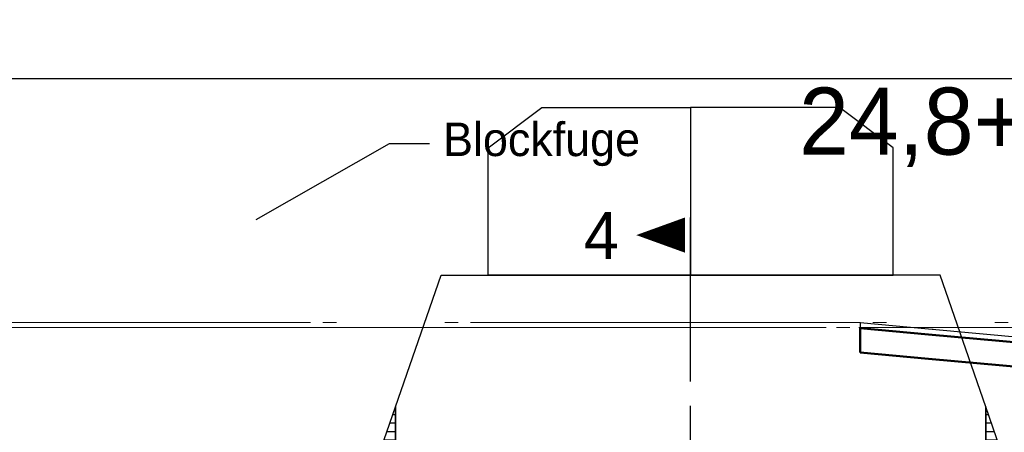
# Model space of a CAD drawing. Extents: x -805 to 3526, y -961 to 1039.
# Tile 207 of 256: x 976 to 983.34, y 40.32 to 43.4. Entities that reach past the tile are written whole.
import ezdxf
from ezdxf import colors
from ezdxf.entities.mleader import LeaderData, LeaderLine
from ezdxf.enums import TextEntityAlignment as Align
from ezdxf.math import Vec2, Vec3

# ---------------------------------------------------------------- set-up
doc = ezdxf.new("R2010")
doc.units = 0
for name, pattern in [('_Ebene_', [4, 2, -1, 0, -1]), ('ACAD_ISO10W100', [18, 12, -3, 0, -3]), ('AUSGEZOGEN', [2, 1, 1]), ('P-HP-Dorsten 2022 - Schnitt - Schnitt 9 rechts der Rampe$0$_Ebene_', [4, 2, -1, 0, -1]), ('P-HP-Dorsten 2022 - Schnitt - Schnitt 9 rechts der Rampe$0$VE22-087 - Bf_Dorsten-Hervest ModellRevit2021_rvt-1-Schnitt 9$0$Verdeckt', [7.14375, 4.7625, -2.38125]), ('STRICHPUNKT2', [12.7, 6.35, -3.175, 0, -3.175]), ('STRICHPUNKTX2', [50.8, 25.4, -12.7, 0, -12.7]), ('VE22-087 - Bf_Dorsten-Hervest ModellRevit2021_rvt-1-Schnitt 7$0$Verdeckt', [7.14375, 4.7625, -2.38125]), ('VE22-087 - Bf_rvt-1-Schnitt 8$0$_Ebene_', [4, 2, -1, 0, -1])]:
    doc.linetypes.add(name, pattern=pattern)
doc.layers.get('0').update_dxf_attribs({"color": 251})
for name, color, linetype, lineweight in [('A-FLOR-LEVL', 51, 'Continuous', 5), ('EB-2273S-Q-ACHSE-TXT', 7, 'Continuous', 50), ('P-HP-Dorsten 2022 - Schnitt - Schnitt 9 rechts der Rampe$0$A-FLOR-LEVL', 51, 'Continuous', 5), ('P-HP-Dorsten 2022 - Schnitt - Schnitt 9 rechts der Rampe$0$VE22-087 - Bf_Dorsten-Hervest ModellRevit2021_rvt-1-Schnitt 9$0$A-FLOR-LEVL', 51, 'Continuous', 5), ('P-HP-Dorsten 2022 - Schnitt - Schnitt 9 rechts der Rampe$0$VE22-087 - Bf_Dorsten-Hervest ModellRevit2021_rvt-1-Schnitt 9$0$A-ROOF', 132, 'Continuous', 9), ('P-HP-Dorsten 2022 - Schnitt - Schnitt 9 rechts der Rampe$0$VE22-087 - Bf_Dorsten-Hervest ModellRevit2021_rvt-1-Schnitt 9$0$A-ROOF-FNSH', 132, 'Continuous', 35), ('P-HP-Dorsten 2022 - Schnitt - Schnitt 9 rechts der Rampe$0$VE22-087 - Bf_Dorsten-Hervest ModellRevit2021_rvt-1-Schnitt 9$0$A-ROOF-PATT', 132, 'Continuous', 9), ('VE22-087 - Bf_Dorsten-Hervest ModellRevit2021_rvt-1-Schnitt 7$0$A-FLOR-LEVL', 51, 'Continuous', 5), ('VE22-087 - Bf_rvt-1-Schnitt 8$0$A-FLOR-LEVL', 51, 'Continuous', 5)]:
    doc.layers.add(name, color=color, linetype=linetype, lineweight=lineweight)
for name, color, linetype in [('Lichtraumprofil', 9, 'Continuous'), ('TTK-P-Ablage', 162, 'Continuous'), ('TTK-P-Bahnsteig', 12, 'Continuous'), ('TTK-P-Gleisachse', 250, 'Continuous'), ('TTK-P-QP Block', 162, 'Continuous'), ('TTK-P-TEXT', 12, 'AUSGEZOGEN'), ('TTK-P-Verm-ProVI', 112, 'Continuous'), ('TTK-QP-links', 250, 'Continuous'), ('TTK-QP-rechts', 251, 'Continuous'), ('TTK-Schnittlinien 200', 3, 'Continuous')]:
    doc.layers.add(name, color=color, linetype=linetype)
doc.styles.add('AKG DIN 6776', font='AKG_DIN67.TTF')
doc.styles.add('PROVI', font='PROVI.SHX')
pattern_1 = [(0, (838.94873, 123.38515), (1e-17, 0.0635), [])]

# ---------------------------------------------------------------- blocks, each defined once
blk = doc.blocks.new('VE22-087 - Bf_rvt-1-Schnitt 8')
at = {"layer": 'VE22-087 - Bf_rvt-1-Schnitt 8$0$A-FLOR-LEVL', "linetype": 'VE22-087 - Bf_rvt-1-Schnitt 8$0$_Ebene_', "lineweight": 9}
blk.add_line((-10425.3, 41103.3), (22643.3, 41103.3), dxfattribs=at)
blk = doc.blocks.new('Schnitt8')
at = {"layer": 'A-FLOR-LEVL', "linetype": '_Ebene_'}
blk.add_line((-5.1548, 8.508), (27.9138, 8.508), dxfattribs=at)
at = {"lineweight": 5, "xscale": 0.001, "yscale": 0.001, "zscale": 0.001}
blk.add_blockref('VE22-087 - Bf_rvt-1-Schnitt 8', (5.2705, -32.5953), dxfattribs=at)
blk = doc.blocks.new('_None')
blk = doc.blocks.new('2481114')
at = {"layer": 'EB-2273S-Q-ACHSE-TXT', "style": 'PROVI'}
blk.add_text('24,8+11.140', height=0.5, dxfattribs=at).set_placement((2.6768, 5.958), align=Align.CENTER)
blk = doc.blocks.new('Schnitt7links neben rampe')
at = {"layer": 'A-FLOR-LEVL', "linetype": '_Ebene_'}
blk.add_line((-17.0156, 1.3), (20.1956, 1.3), dxfattribs=at)
at = {"layer": 'VE22-087 - Bf_Dorsten-Hervest ModellRevit2021_rvt-1-Schnitt 7$0$A-FLOR-LEVL', "linetype": 'VE22-087 - Bf_Dorsten-Hervest ModellRevit2021_rvt-1-Schnitt 7$0$Verdeckt', "lineweight": 9}
blk.add_line((-17.0156, 1.263), (20.1956, 1.263), dxfattribs=at)
blk = doc.blocks.new('P-HP-Dorsten 2022 - Schnitt - Schnitt 9 rechts der Rampe')
at = {"layer": 'P-HP-Dorsten 2022 - Schnitt - Schnitt 9 rechts der Rampe$0$VE22-087 - Bf_Dorsten-Hervest ModellRevit2021_rvt-1-Schnitt 9$0$A-ROOF-PATT'}
h = blk.add_hatch(dxfattribs=at)
h.set_pattern_fill('FP_11', color=251, scale=0.001, style=0, pattern_type=2)
h.set_pattern_definition([(174.832, (3153.7614293, 35241.070636), (-0.01641368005, 4.8652e-07), [])])
h.paths.add_polyline_path([(3161.2746, 35240.6098), (3161.276, 35240.6104), (3159.13, 35240.8032), (3158.5834, 35240.8523), (3158.5546, 35240.8542), (3161.2723, 35240.61)])
at = {"layer": 'P-HP-Dorsten 2022 - Schnitt - Schnitt 9 rechts der Rampe$0$A-FLOR-LEVL', "linetype": 'P-HP-Dorsten 2022 - Schnitt - Schnitt 9 rechts der Rampe$0$_Ebene_'}
blk.add_line((3138.7361, 35240.9053), (3179.5241, 35240.9053), dxfattribs=at)
at = {"layer": 'P-HP-Dorsten 2022 - Schnitt - Schnitt 9 rechts der Rampe$0$VE22-087 - Bf_Dorsten-Hervest ModellRevit2021_rvt-1-Schnitt 9$0$A-FLOR-LEVL', "linetype": 'P-HP-Dorsten 2022 - Schnitt - Schnitt 9 rechts der Rampe$0$VE22-087 - Bf_Dorsten-Hervest ModellRevit2021_rvt-1-Schnitt 9$0$Verdeckt', "lineweight": 9}
blk.add_line((3138.7361, 35240.8683), (3179.5241, 35240.8683), dxfattribs=at)
at = {"layer": 'P-HP-Dorsten 2022 - Schnitt - Schnitt 9 rechts der Rampe$0$VE22-087 - Bf_Dorsten-Hervest ModellRevit2021_rvt-1-Schnitt 9$0$A-ROOF', "color": 251, "lineweight": 50}
for p, q in [((3158.0398, 35240.8615), (3158.0398, 35240.6815)), ((3158.0398, 35240.8615), (3158.5489, 35240.8147)), ((3158.5489, 35240.8147), (3161.2746, 35240.5698)), ((3158.0398, 35240.6815), (3158.5489, 35240.6347)), ((3158.5489, 35240.6347), (3161.2746, 35240.3898))]:
    blk.add_line(p, q, dxfattribs=at)
at = {"layer": 'P-HP-Dorsten 2022 - Schnitt - Schnitt 9 rechts der Rampe$0$VE22-087 - Bf_Dorsten-Hervest ModellRevit2021_rvt-1-Schnitt 9$0$A-ROOF', "color": 251, "lineweight": 25}
blk.add_line((3158.5834, 35240.8523), (3158.5489, 35240.8547), dxfattribs=at)
at = {"layer": 'P-HP-Dorsten 2022 - Schnitt - Schnitt 9 rechts der Rampe$0$VE22-087 - Bf_Dorsten-Hervest ModellRevit2021_rvt-1-Schnitt 9$0$A-ROOF-FNSH', "color": 251, "lineweight": 25}
for p, q in [((3158.5489, 35240.8547), (3158.0398, 35240.9015)), ((3158.0398, 35240.9015), (3158.0398, 35240.8615)), ((3161.2746, 35240.6098), (3158.5489, 35240.8547))]:
    blk.add_line(p, q, dxfattribs=at)

msp = doc.modelspace()

# ---------------------------------------------------------------- hatches: boundary and pattern name
at = {"layer": 'Lichtraumprofil', "transparency": 33554559}
h = msp.add_hatch(dxfattribs=at)
h.set_pattern_fill('ANSI31', color=251, scale=0.02, angle=315)
h.set_pattern_definition(pattern_1)
h.paths.add_polyline_path([(978.7992, 40.5101), (978.4992, 39.6429), (978.4992, 36.9729), (978.7992, 36.9729)])
h = msp.add_hatch(dxfattribs=at)
h.set_pattern_fill('ANSI31', color=251, scale=0.02, angle=315)
h.set_pattern_definition(pattern_1)
h.paths.add_polyline_path([(983.1992, 40.5101), (983.4992, 39.6429), (983.4992, 36.9729), (983.1992, 36.9729)])

# ---------------------------------------------------------------- linework, layer by layer
at = {"layer": 'Lichtraumprofil', "color": 251}
for p, q in [((978.7992, 40.5101), (979.1392, 41.4929)), ((979.1392, 41.4929), (979.4892, 41.4929)), ((979.3842, 41.4929), (980.9992, 41.4929)), ((982.6142, 41.4929), (980.9992, 41.4929)), ((982.8592, 41.4929), (982.5092, 41.4929)), ((983.1992, 40.5101), (982.8592, 41.4929)), ((978.7992, 37.3529), (978.7992, 40.5101)), ((983.1992, 37.3529), (983.1992, 40.5101))]:
    msp.add_line(p, q, dxfattribs=at)
at = {"layer": 'Lichtraumprofil', "color": 251, "flags": 128}
for points in [[(979.4892, 41.4929), (979.4892, 42.4429), (979.8892, 42.7429), (980.9992, 42.7429), (980.9992, 41.4929), (979.4892, 41.4929)], [(982.5092, 41.4929), (982.5092, 42.4429), (982.1092, 42.7429), (980.9992, 42.7429), (980.9992, 41.4929), (982.5092, 41.4929)], [(978.7992, 40.5101), (978.7992, 36.9729), (978.4992, 36.9729), (978.4992, 39.6429), (978.7992, 40.5101)], [(983.1992, 40.5101), (983.1992, 36.9729), (983.4992, 36.9729), (983.4992, 39.6429), (983.1992, 40.5101)]]:
    msp.add_lwpolyline(points, dxfattribs=at)
at = {"layer": 'TTK-P-Bahnsteig', "color": 251}
msp.add_circle((473.7851, 39.1322), 1000, dxfattribs=at)
at = {"layer": 'TTK-P-Gleisachse', "color": 251, "linetype": 'STRICHPUNKT2', "ltscale": 0.25}
msp.add_line((980.9971, 40.5188), (980.9971, 36.4221), dxfattribs=at)
at = {"layer": 'TTK-P-Verm-ProVI', "color": 251}
msp.add_lwpolyline([(960.7782, 20.9619), (1001.1983, 20.9619), (1001.1983, 42.9556), (960.7782, 42.9556)], close=True, dxfattribs=at)
at = {"layer": 'TTK-Schnittlinien 200', "color": 251, "linetype": 'ACAD_ISO10W100', "ltscale": 0.5}
msp.add_line((980.9971, 41.923), (980.9971, 40.6994), dxfattribs=at)
at = {"layer": 'TTK-Schnittlinien 200', "color": 251, "linetype": 'ByBlock', "ltscale": 0.03}
msp.add_lwpolyline([(980.9573, 41.7913, 0.2625, 0, 0), (980.5944, 41.7913, 0, 0, 0)], format="xyseb", dxfattribs=at)

# ---------------------------------------------------------------- block references
at = {"layer": 'TTK-P-Ablage', "color": 251}
msp.add_blockref('Schnitt8', (972.4407, 32.5953), dxfattribs=at)
at = {"layer": 'TTK-P-QP Block', "color": 251}
msp.add_blockref('2481114', (980.9992, 36.4329), dxfattribs=at)
at = {"layer": 'TTK-QP-links', "color": 251}
msp.add_blockref('Schnitt7links neben rampe', (984.9824, 39.8403), dxfattribs=at)
at = {"layer": 'TTK-QP-rechts', "color": 251}
msp.add_blockref('P-HP-Dorsten 2022 - Schnitt - Schnitt 9 rechts der Rampe', (-2175.7771, -35199.765), dxfattribs=at)

# ---------------------------------------------------------------- texts
at = {"layer": 'TTK-Schnittlinien 200', "color": 251, "linetype": 'STRICHPUNKTX2', "ltscale": 0.03, "style": 'AKG DIN 6776'}
msp.add_text('4', height=0.35, dxfattribs=at).set_placement((980.204, 41.6137))

# ---------------------------------------------------------------- leaders
at = {"layer": 'TTK-P-TEXT', "color": 251}
ml = msp.add_multileader_mtext('Standard', dxfattribs=at)
ml.set_content('\\A1;Blockfuge', color=256, style='AKG DIN 6776')
ml.set_leader_properties(color=256)
ml.set_arrow_properties(name='NONE')
ml.build(insert=Vec2(0, 0))
ml.multileader.update_dxf_attribs({"dogleg_length": 3, "arrow_head_size": 0.3, "scale": 0.1})
ctx = ml.context
ctx.base_point, ctx.scale, ctx.char_height, ctx.arrow_head_size, ctx.landing_gap_size, ctx.plane_origin = Vec3(979.0542, 42.4697), 0.1, 0.25, 0.3, 0.1, Vec3(977.7599, 41.9087)
notes = []
notes.append((ctx, [(0, (1, 1, 0), (978.7542, 42.4741), (1, 0), 0.3, [(0, [(977.7599, 41.9087)], 0, [])])]))
ctx.mtext.insert, ctx.mtext.flow_direction = Vec3(979.1542, 42.6303), 5
for ctx, leaders in notes:
    for number, flags, end, landing, length, lines in leaders:
        leader = LeaderData()
        leader.index, (leader.has_last_leader_line, leader.has_dogleg_vector, leader.attachment_direction) = number, flags
        leader.last_leader_point, leader.dogleg_vector, leader.dogleg_length = Vec3(end), Vec3(landing), length
        for number, points, colour, breaks in lines:
            line = LeaderLine()
            line.index, line.vertices, line.color, line.breaks = number, Vec3.list(points), colors.encode_raw_color(colour), breaks
            leader.lines.append(line)
        ctx.leaders.append(leader)

doc.saveas('drawing.dxf')
